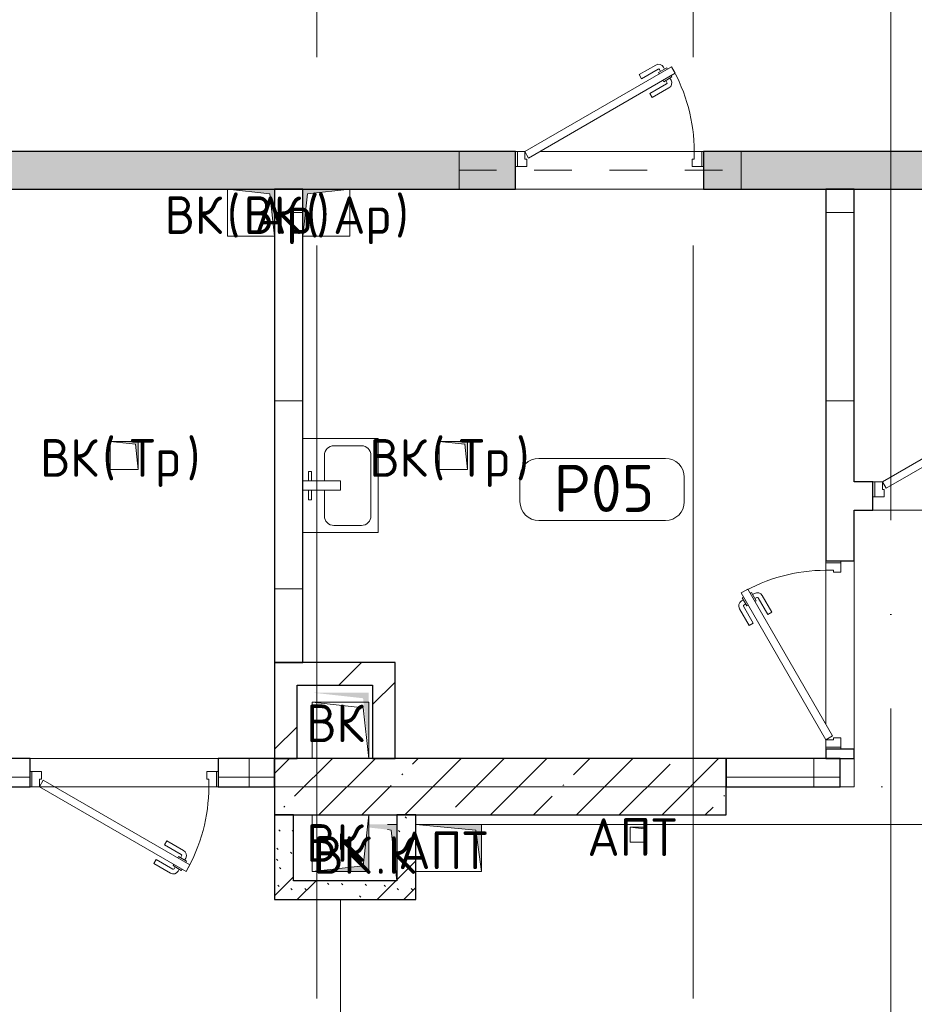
# Model space of a CAD drawing. Header units: millimetres. Extents: x -30540 to 175469, y -11730 to 122288.
# Tile 48 of 119: x 33780 to 38535, y 102794 to 108025. Entities that reach past the tile are written whole.
import ezdxf

# ---------------------------------------------------------------- set-up
doc = ezdxf.new("R2010")
doc.units = ezdxf.units.MM
doc.linetypes.add('3_ Штрих_ 1 х 1 мм', pattern=[400, 200, -200])
doc.linetypes.add('ADSK_Линия сетки', pattern=[5000, 4000, -500, 0, -500])
for name, color, linetype, lineweight in [('A-____-NOTE-TEXT', 7, 'Continuous', 18), ('A-AREA-____-IDEN', 7, 'Continuous', 9), ('A-DETL-____-THIN', 7, 'Continuous', 9), ('A-DOOR-____-MCUT', 7, 'Continuous', 9), ('A-DOOR-____-OTLN', 7, 'Continuous', 18), ('A-DOOR-FRAM-MCUT', 7, 'Continuous', 9), ('A-FLOR-____-OTLN', 7, 'Continuous', 18), ('A-GENM-____-OTLN', 7, 'Continuous', 18), ('A-WALL-____-MCUT', 7, 'Continuous', 40), ('A-WALL-____-PATT', 7, 'Continuous', 40), ('I-WALL-____-MCUT', 7, 'Continuous', 40), ('M-EQPM-____-OTLN', 7, 'Continuous', 18), ('P-SANR-FIXT-OTLN', 7, 'Continuous', 18), ('S-BEAM-____-OTLN', 7, 'Continuous', 18), ('S-COLS-____-MCUT', 7, 'Continuous', 40), ('S-COLS-____-OTLN', 7, 'Continuous', 18), ('S-GRID-____-OTLN', 7, 'Continuous', 9)]:
    doc.layers.add(name, color=color, linetype=linetype, lineweight=lineweight)
doc.styles.add('GOST Common', font='GOST_Common.ttf', dxfattribs={"height": 200})
doc.styles.add('GOST Common_3', font='GOST_Common.ttf', dxfattribs={"height": 250})
pattern_1 = [(135, (300.56, 377.28), (-565.6854, 6e-14), [10, -790]), (135, (349.8, 474.73), (-565.6854, 6e-14), [10, -790]), (135, (423.93, 473.06), (-565.6854, 6e-14), [10, -790]), (135, (229.92, 447.9), (-565.6854, 6e-14), [10, -790]), (135, (155.08, 447.9), (-565.6854, 6e-14), [10, -790]), (135, (114.9, 369.03), (-565.6854, 6e-14), [10, -790]), (135, (132.43, 285.8), (-565.6854, 6e-14), [10, -790]), (135, (214.66, 322), (-565.6854, 6e-14), [10, -790]), (135, (198.16, 261.88), (-565.6854, 6e-14), [10, -790]), (135, (45.2, 272.9), (-565.6854, 6e-14), [10, -790]), (135, (42.32, 336.16), (-565.6854, 6e-14), [10, -790]), (135, (92.26, 192.24), (-565.6854, 6e-14), [10, -790]), (135, (7.07, 149.2), (-565.6854, 6e-14), [10, -790]), (135, (80.6, 95.1), (-565.6854, 6e-14), [10, -790]), (135, (79.53, 36.94), (-565.6854, 6e-14), [10, -790]), (135, (153.87, 74.56), (-565.6854, 6e-14), [10, -790]), (135, (228.35, 124.8), (-565.6854, 6e-14), [10, -790]), (135, (279.75, 180.4), (-565.6854, 6e-14), [10, -790]), (135, (282.9, 31.63), (-565.6854, 6e-14), [10, -790]), (135, (377.38, 53.45), (-565.6854, 6e-14), [10, -790]), (135, (352.28, 102.7), (-565.6854, 6e-14), [10, -790]), (135, (354.05, 0), (-565.6854, 6e-14), [10, -790]), (135, (553.23, 16.45), (-565.6854, 6e-14), [10, -790]), (135, (542.38, 63.45), (-565.6854, 6e-14), [10, -790]), (135, (536.58, 239.3), (-565.6854, 6e-14), [10, -790]), (135, (475.85, 203.9), (-565.6854, 6e-14), [10, -790]), (135, (475.85, 316.54), (-565.6854, 6e-14), [10, -790]), (135, (520.8, 408.7), (-565.6854, 6e-14), [10, -790]), (135, (551.1, 470.8), (-565.6854, 6e-14), [10, -790]), (135, (235.25, 537.93), (-565.6854, 6e-14), [10, -790]), (135, (407.25, 547.65), (-565.6854, 6e-14), [10, -790]), (135, (94.5, 558.6), (-565.6854, 6e-14), [10, -790]), (135, (46.4, 532.3), (-565.6854, 6e-14), [10, -790]), (135, (85.56, 465.04), (-565.6854, 6e-14), [10, -790]), (135, (355.53, 181.14), (-565.6854, 6e-14), [10, -790]), (135, (362.23, 243.6), (-565.6854, 6e-14), [10, -790]), (135, (413.45, 344.1), (-565.6854, 6e-14), [10, -790]), (135, (286.3, 273.25), (-565.6854, 6e-14), [10, -790]), (135, (423.02, 263.72), (-565.6854, 6e-14), [10, -790]), (135, (162.94, 190.2), (-565.6854, 6e-14), [10, -790]), (135, (470.25, 120.93), (-565.6854, 6e-14), [10, -790]), (135, (484.48, 9.78), (-565.6854, 6e-14), [10, -790]), (45, (0, 212.13), (-565.6854, 0), []), (45, (212.13, 0), (-565.6854, 0), []), (45, (353.55, 0), (-565.6854, 0), []), (45, (0, 353.55), (-565.6854, 0), [])]
pattern_2 = [(0, (0, 0), (0, 1000), []), (90, (0, 0), (-1000, 6e-14), [])]
pattern_3 = [(45, (0, 0), (-424.264, 424.264), []), (45, (0, 282.8), (-424.264, 424.264), [])]

# ---------------------------------------------------------------- blocks, each defined once
blk = doc.blocks.new('АР_Дверь однопольная - 1000х2100h_900__Глухая_1 эт-4598732-01 ЭО')
at = {"layer": 'A-DOOR-____-MCUT', "color": 254, "lineweight": 15, "true_color": 0xcccccc}
for p, q in [((329.4, 550), (-450, 100)), ((349.4, 515.4), (329.4, 550)), ((-430, 65.4), (349.4, 515.4)), ((-450, 100), (-430, 65.4))]:
    blk.add_line(p, q, dxfattribs=at)
at = {"layer": 'A-DOOR-____-OTLN', "color": 254, "lineweight": 5, "true_color": 0xcccccc}
for p, q in [((157.2, 508.3), (246, 559.6)), ((169.7, 486.7), (258.5, 537.9)), ((303.8, 544.4), (260.5, 519.4)), ((271.3, 525.7), (265.3, 536.1)), ((292.9, 538.2), (286.9, 548.6)), ((307.8, 537.5), (303.8, 544.4)), ((169.7, 486.7), (157.2, 508.3)), ((260.5, 519.4), (264.5, 512.5)), ((288.5, 470.9), (284.5, 477.9)), ((331.8, 495.9), (288.5, 470.9)), ((299.3, 477.2), (305.3, 466.8)), ((320.9, 489.7), (327, 479.3)), ((327.8, 502.9), (331.8, 495.9)), ((214.7, 408.7), (303.5, 460)), ((227.2, 387.1), (316, 438.3)), ((214.7, 408.7), (227.2, 387.1))]:
    blk.add_line(p, q, dxfattribs=at)
for centre, radius, start, end in [((261, 533.6), 30, 30, 120), ((261, 533.6), 4.99, 30, 120), ((301, 464.3), 30, 300, 30), ((301, 464.3), 4.99, 300, 30)]:
    blk.add_arc(centre, radius, start, end, dxfattribs=at)
at = {"layer": 'A-DOOR-____-OTLN', "color": 254, "lineweight": 13, "true_color": 0xcccccc}
blk.add_arc((-450, 100), 900, 360, 30, dxfattribs=at)
at = {"layer": 'A-DOOR-FRAM-MCUT', "color": 254, "lineweight": 15, "true_color": 0xcccccc}
for p, q in [((-490, 100), (-500, 100)), ((-450, 100), (-490, 100)), ((-490, 100), (-490, 20)), ((-450, 60), (-450, 100)), ((-440, 60), (-450, 60)), ((-440, 20), (-440, 60)), ((450, 60), (440, 60)), ((440, 60), (440, 20)), ((490, 100), (450, 100)), ((450, 100), (450, 60)), ((490, 20), (490, 100)), ((490, 100), (500, 100)), ((-490, 20), (-500, 20)), ((-490, 20), (-440, 20)), ((440, 20), (490, 20)), ((490, 20), (500, 20))]:
    blk.add_line(p, q, dxfattribs=at)
blk = doc.blocks.new('АР_Дверь однопольная - 1000х2100h_900__Глухая_1 эт-V49-01 ЭО')
at = {"layer": 'A-DOOR-____-MCUT', "color": 254, "lineweight": 15, "true_color": 0xcccccc}
for p, q in [((329.4, 525), (-450, 75)), ((349.4, 490.4), (329.4, 525)), ((-430, 40.4), (349.4, 490.4)), ((-450, 75), (-430, 40.4))]:
    blk.add_line(p, q, dxfattribs=at)
at = {"layer": 'A-DOOR-____-OTLN', "color": 254, "lineweight": 5, "true_color": 0xcccccc}
for p, q in [((157.2, 483.3), (246, 534.6)), ((292.9, 513.2), (286.9, 523.6)), ((169.7, 461.7), (157.2, 483.3)), ((169.7, 461.7), (258.5, 512.9)), ((303.8, 519.4), (260.5, 494.4)), ((260.5, 494.4), (264.5, 487.5)), ((271.3, 500.7), (265.3, 511.1)), ((331.8, 470.9), (288.5, 445.9)), ((307.8, 512.5), (303.8, 519.4)), ((327.8, 477.9), (331.8, 470.9)), ((214.7, 383.7), (303.5, 435)), ((288.5, 445.9), (284.5, 452.9)), ((299.3, 452.2), (305.3, 441.8)), ((320.9, 464.7), (327, 454.3)), ((214.7, 383.7), (227.2, 362.1)), ((227.2, 362.1), (316, 413.3))]:
    blk.add_line(p, q, dxfattribs=at)
for centre, radius, start, end in [((261, 508.6), 30, 30, 120), ((261, 508.6), 4.99, 30, 120), ((301, 439.3), 4.99, 300, 30), ((301, 439.3), 30, 300, 30)]:
    blk.add_arc(centre, radius, start, end, dxfattribs=at)
at = {"layer": 'A-DOOR-____-OTLN', "color": 254, "lineweight": 13, "true_color": 0xcccccc}
blk.add_arc((-450, 75), 900, 360, 30, dxfattribs=at)
at = {"layer": 'A-DOOR-FRAM-MCUT', "color": 254, "lineweight": 15, "true_color": 0xcccccc}
for p, q in [((-490, 75), (-500, 75)), ((-450, 75), (-490, 75)), ((-490, 75), (-490, -5)), ((-450, 35), (-450, 75)), ((490, 75), (450, 75)), ((450, 75), (450, 35)), ((490, -5), (490, 75)), ((490, 75), (500, 75)), ((-440, 35), (-450, 35)), ((-440, -5), (-440, 35)), ((450, 35), (440, 35)), ((440, 35), (440, -5)), ((-490, -5), (-500, -5)), ((-490, -5), (-440, -5)), ((440, -5), (490, -5)), ((490, -5), (500, -5))]:
    blk.add_line(p, q, dxfattribs=at)
blk = doc.blocks.new('АР_Дверь однопольная - 1000х2100h_900__Глухая_1 эт-4300163-01 ЭО')
at = {"layer": 'A-DOOR-____-MCUT', "color": 254, "lineweight": 15, "true_color": 0xcccccc}
for p, q in [((-329.4, 525), (-349.4, 490.4)), ((450, 75), (-329.4, 525)), ((-349.4, 490.4), (430, 40.4)), ((430, 40.4), (450, 75))]:
    blk.add_line(p, q, dxfattribs=at)
at = {"layer": 'A-DOOR-____-OTLN', "color": 254, "lineweight": 5, "true_color": 0xcccccc}
for p, q in [((-292.9, 513.2), (-286.9, 523.6)), ((-157.2, 483.3), (-246, 534.6)), ((-327.8, 477.9), (-331.8, 470.9)), ((-331.8, 470.9), (-288.5, 445.9)), ((-307.8, 512.5), (-303.8, 519.4)), ((-303.8, 519.4), (-260.5, 494.4)), ((-271.3, 500.7), (-265.3, 511.1)), ((-260.5, 494.4), (-264.5, 487.5)), ((-169.7, 461.7), (-258.5, 512.9)), ((-169.7, 461.7), (-157.2, 483.3)), ((-320.9, 464.7), (-327, 454.3)), ((-299.3, 452.2), (-305.3, 441.8)), ((-214.7, 383.7), (-303.5, 435)), ((-288.5, 445.9), (-284.5, 452.9)), ((-227.2, 362.1), (-316, 413.3)), ((-214.7, 383.7), (-227.2, 362.1))]:
    blk.add_line(p, q, dxfattribs=at)
at = {"layer": 'A-DOOR-____-OTLN', "color": 254, "lineweight": 13, "true_color": 0xcccccc}
blk.add_arc((450, 75), 900, 150, 180, dxfattribs=at)
at = {"layer": 'A-DOOR-____-OTLN', "color": 254, "lineweight": 5, "true_color": 0xcccccc}
for centre, radius, start, end in [((-261, 508.6), 30, 60, 150), ((-261, 508.6), 4.99, 60, 150), ((-301, 439.3), 30, 150, 240), ((-301, 439.3), 4.99, 150, 240)]:
    blk.add_arc(centre, radius, start, end, dxfattribs=at)
at = {"layer": 'A-DOOR-FRAM-MCUT', "color": 254, "lineweight": 15, "true_color": 0xcccccc}
for p, q in [((-490, 75), (-500, 75)), ((-450, 75), (-490, 75)), ((-490, 75), (-490, -5)), ((-450, 35), (-450, 75)), ((490, 75), (450, 75)), ((450, 75), (450, 35)), ((490, -5), (490, 75)), ((490, 75), (500, 75)), ((-440, 35), (-450, 35)), ((-440, -5), (-440, 35)), ((450, 35), (440, 35)), ((440, 35), (440, -5)), ((-490, -5), (-500, -5)), ((-490, -5), (-440, -5)), ((440, -5), (490, -5)), ((490, -5), (500, -5))]:
    blk.add_line(p, q, dxfattribs=at)
blk = doc.blocks.new('АР_Дверь однопольная - 900х2100h_900__Глухая_1 эт_Су-4300233-01 ЭО')
at = {"layer": 'A-DOOR-____-MCUT', "color": 254, "lineweight": 15, "true_color": 0xcccccc}
for p, q in [((292.8, 475), (-400, 75)), ((312.8, 440.4), (292.8, 475)), ((-380, 40.4), (312.8, 440.4)), ((-400, 75), (-380, 40.4))]:
    blk.add_line(p, q, dxfattribs=at)
at = {"layer": 'A-DOOR-____-OTLN', "color": 254, "lineweight": 5, "true_color": 0xcccccc}
for p, q in [((120.6, 433.3), (209.4, 484.6)), ((256.3, 463.2), (250.3, 473.6)), ((133.1, 411.7), (120.6, 433.3)), ((133.1, 411.7), (221.9, 462.9)), ((267.2, 469.4), (223.9, 444.4)), ((223.9, 444.4), (227.9, 437.5)), ((234.7, 450.7), (228.7, 461.1)), ((295.2, 420.9), (251.9, 395.9)), ((271.2, 462.5), (267.2, 469.4)), ((291.2, 427.9), (295.2, 420.9)), ((178.1, 333.7), (266.9, 385)), ((251.9, 395.9), (247.9, 402.9)), ((262.7, 402.2), (268.7, 391.8)), ((284.3, 414.7), (290.3, 404.3)), ((178.1, 333.7), (190.6, 312.1)), ((190.6, 312.1), (279.4, 363.3))]:
    blk.add_line(p, q, dxfattribs=at)
for centre, radius, start, end in [((224.4, 458.6), 30, 30, 120), ((224.4, 458.6), 4.99, 30, 120), ((264.4, 389.3), 4.99, 300, 30), ((264.4, 389.3), 30, 300, 30)]:
    blk.add_arc(centre, radius, start, end, dxfattribs=at)
at = {"layer": 'A-DOOR-____-OTLN', "color": 254, "lineweight": 13, "true_color": 0xcccccc}
blk.add_arc((-400, 75), 800, 360, 30, dxfattribs=at)
at = {"layer": 'A-DOOR-FRAM-MCUT', "color": 254, "lineweight": 15, "true_color": 0xcccccc}
for p, q in [((-440, 75), (-450, 75)), ((-400, 75), (-440, 75)), ((-440, 75), (-440, -5)), ((-400, 35), (-400, 75)), ((440, 75), (400, 75)), ((400, 75), (400, 35)), ((440, -5), (440, 75)), ((440, 75), (450, 75)), ((-390, 35), (-400, 35)), ((-390, -5), (-390, 35)), ((400, 35), (390, 35)), ((390, 35), (390, -5)), ((-440, -5), (-450, -5)), ((-440, -5), (-390, -5)), ((390, -5), (440, -5)), ((440, -5), (450, -5))]:
    blk.add_line(p, q, dxfattribs=at)
blk = doc.blocks.new('АР_Перемычка - 200_Уx2_50x5__300-200-4826039-01 ЭО')
at = {"layer": 'S-BEAM-____-OTLN', "color": 254, "linetype": '3_ Штрих_ 1 х 1 мм', "lineweight": 15, "true_color": 0xdcdcdc}
for p, q in [((-800, 100), (-800, -100)), ((700, 100), (700, -100)), ((-800, 0), (700, 0))]:
    blk.add_line(p, q, dxfattribs=at)
blk = doc.blocks.new('АР_Канал вертикальный прямоугольный - ВК _Ар_-2707797-01 ЭО')
at = {"layer": 'M-EQPM-____-OTLN', "lineweight": 13, "true_color": 0xe2e2e2}
blk.add_hatch(color=254, dxfattribs=at).paths.add_polyline_path([(-125, -125), (-100, 100), (125, 125), (-125, 125)])
at = {"layer": 'M-EQPM-____-OTLN', "color": 253, "lineweight": 13, "true_color": 0xaaaaaa}
for p, q in [((125, 125), (-125, 125)), ((-125, 125), (-125, -125)), ((125, 125), (-125, 125)), ((-125, 125), (-125, -125)), ((-125, -125), (-125, 125)), ((-125, 125), (125, 125)), ((-100, 100), (125, 125)), ((-100, 100), (125, 125)), ((125, -125), (125, 125)), ((125, 125), (125, -125)), ((-125, -125), (-100, 100)), ((-125, -125), (-100, 100)), ((-125, -125), (125, -125)), ((125, -125), (-125, -125))]:
    blk.add_line(p, q, dxfattribs=at)
blk = doc.blocks.new('АР_Канал вертикальный прямоугольный - ВК _Ар_-2707838-01 ЭО')
at = {"layer": 'M-EQPM-____-OTLN', "lineweight": 13, "true_color": 0xe2e2e2}
blk.add_hatch(color=254, dxfattribs=at).paths.add_polyline_path([(-125, 125), (-125, -125), (125, -125), (-100, -100)])
at = {"layer": 'M-EQPM-____-OTLN', "color": 253, "lineweight": 13, "true_color": 0xaaaaaa}
for p, q in [((-125, 125), (-100, -100)), ((-125, 125), (-100, -100)), ((-125, -125), (-125, 125)), ((-125, 125), (125, 125)), ((-125, -125), (-125, 125)), ((125, 125), (-125, 125)), ((-125, 125), (-125, -125)), ((125, 125), (125, -125)), ((125, -125), (125, 125)), ((-100, -100), (125, -125)), ((-100, -100), (125, -125)), ((125, -125), (-125, -125)), ((125, -125), (-125, -125)), ((-125, -125), (125, -125))]:
    blk.add_line(p, q, dxfattribs=at)
blk = doc.blocks.new('АР_Канал вертикальный прямоугольный - ВК _Тр_-2286511-01 ЭО')
at = {"layer": 'M-EQPM-____-OTLN', "lineweight": 13, "true_color": 0xe2e2e2}
blk.add_hatch(color=254, dxfattribs=at).paths.add_polyline_path([(-75, 75), (-75, -75), (75, -75), (-60, -60)])
at = {"layer": 'M-EQPM-____-OTLN', "color": 253, "lineweight": 13, "true_color": 0xaaaaaa}
for p, q in [((-75, 75), (-60, -60)), ((-75, 75), (-60, -60)), ((-75, -75), (-75, 75)), ((-75, 75), (75, 75)), ((-75, -75), (-75, 75)), ((75, 75), (-75, 75)), ((-75, 75), (-75, -75)), ((75, 75), (75, -75)), ((75, -75), (75, 75)), ((75, -75), (-75, -75)), ((75, -75), (-75, -75)), ((-75, -75), (75, -75)), ((-60, -60), (75, -75)), ((-60, -60), (75, -75))]:
    blk.add_line(p, q, dxfattribs=at)
blk = doc.blocks.new('АР_Канал вертикальный прямоугольный - ВК-7280722-01 ЭО')
at = {"layer": 'M-EQPM-____-OTLN', "lineweight": 13, "true_color": 0xe2e2e2}
blk.add_hatch(color=254, dxfattribs=at).paths.add_polyline_path([(-150, 150), (-150, -150), (-120, 120), (150, 150)])
at = {"layer": 'M-EQPM-____-OTLN', "color": 253, "lineweight": 13, "true_color": 0xaaaaaa}
for p, q in [((150, 150), (-150, 150)), ((-150, 150), (-150, -150)), ((150, 150), (-150, 150)), ((-150, 150), (-150, -150)), ((-150, -150), (-150, 150)), ((-150, 150), (150, 150)), ((-150, -150), (-120, 120)), ((-150, -150), (-120, 120)), ((-120, 120), (150, 150)), ((-120, 120), (150, 150)), ((150, -150), (150, 150)), ((150, 150), (150, -150)), ((-150, -150), (150, -150)), ((150, -150), (-150, -150))]:
    blk.add_line(p, q, dxfattribs=at)
blk = doc.blocks.new('A-PLU-Sink-2D - 400 x 500mm-973094-01 ЭО')
at = {"layer": 'P-SANR-FIXT-OTLN', "color": 253, "lineweight": 13, "true_color": 0xaaaaaa}
for p, q in [((-234.3, 197.7), (265.7, 197.7)), ((-234.3, -202.3), (-234.3, 197.7)), ((265.7, 197.7), (-234.3, 197.7)), ((-234.3, 197.7), (-234.3, -202.3)), ((-145.4, 159.6), (176.8, 159.6)), ((265.7, 197.7), (265.7, -202.3)), ((265.7, -202.3), (265.7, 197.7)), ((-196.2, -37.2), (-196.2, 108.8)), ((227.6, 108.8), (227.6, -37.2)), ((-9.3, -2.3), (-9.3, -202.3)), ((40.7, -2.3), (-9.3, -2.3)), ((40.7, -202.3), (40.7, -2.3)), ((-9.3, -88), (-145.4, -88)), ((176.8, -88), (40.7, -88)), ((265.7, -202.3), (-234.3, -202.3)), ((-234.3, -202.3), (265.7, -202.3)), ((-59.3, -172.3), (-59.3, -157.3)), ((-59.3, -157.3), (-9.3, -157.3)), ((-9.3, -172.3), (-59.3, -172.3)), ((90.7, -157.3), (40.7, -157.3)), ((40.7, -172.3), (90.7, -172.3)), ((90.7, -172.3), (90.7, -157.3))]:
    blk.add_line(p, q, dxfattribs=at)
for centre, start, end in [((-145.4, 108.8), 90, 180), ((176.8, 108.8), 360, 90), ((-145.4, -37.2), 180, 270), ((176.8, -37.2), 270, 0)]:
    blk.add_arc(centre, 50.8, start, end, dxfattribs=at)
blk = doc.blocks.new('АР_Канал вертикальный прямоугольный - АПТ-2714191-01 ЭО')
at = {"layer": 'M-EQPM-____-OTLN', "lineweight": 13, "true_color": 0xe2e2e2}
blk.add_hatch(color=254, dxfattribs=at).paths.add_polyline_path([(-40, 40), (-40, -40), (40, -40), (-32, -32)])
at = {"layer": 'M-EQPM-____-OTLN', "color": 253, "lineweight": 13, "true_color": 0xaaaaaa}
for p, q in [((-40, 40), (-32, -32)), ((-40, 40), (-32, -32)), ((-40, -40), (-40, 40)), ((-40, 40), (40, 40)), ((-40, -40), (-40, 40)), ((40, 40), (-40, 40)), ((-40, 40), (-40, -40)), ((40, 40), (40, -40)), ((40, -40), (40, 40)), ((40, -40), (-40, -40)), ((40, -40), (-40, -40)), ((-40, -40), (40, -40)), ((-32, -32), (40, -40)), ((-32, -32), (40, -40))]:
    blk.add_line(p, q, dxfattribs=at)
blk = doc.blocks.new('АР_Канал вертикальный прямоугольный - АПТ-2715412-01 ЭО')
at = {"layer": 'M-EQPM-____-OTLN', "lineweight": 13, "true_color": 0xe2e2e2}
blk.add_hatch(color=254, dxfattribs=at).paths.add_polyline_path([(-175, 125), (-175, -125), (175, -125), (-145, -95)])
at = {"layer": 'M-EQPM-____-OTLN', "color": 253, "lineweight": 13, "true_color": 0xaaaaaa}
for p, q in [((-175, 125), (-145, -95)), ((-175, 125), (-145, -95)), ((-175, -125), (-175, 125)), ((-175, 125), (175, 125)), ((-175, -125), (-175, 125)), ((175, 125), (-175, 125)), ((-175, 125), (-175, -125)), ((175, 125), (175, -125)), ((175, -125), (175, 125)), ((-145, -95), (175, -125)), ((-145, -95), (175, -125)), ((175, -125), (-175, -125)), ((175, -125), (-175, -125)), ((-175, -125), (175, -125))]:
    blk.add_line(p, q, dxfattribs=at)
blk = doc.blocks.new('АР_Канал вертикальный прямоугольный - ВК_К-3386545-01 ЭО')
at = {"layer": 'M-EQPM-____-OTLN', "lineweight": 13, "true_color": 0xe2e2e2}
blk.add_hatch(color=254, dxfattribs=at).paths.add_polyline_path([(-150, 150), (-150, -150), (0, -150), (0, -133.3), (-120, -120)])
at = {"layer": 'A-DETL-____-THIN', "color": 253, "lineweight": 5, "true_color": 0xaaaaaa}
for p, q in [((150, -17.3), (150, -100)), ((150, -100), (150, -17.3)), ((150, -17.3), (150, -100)), ((150, -100), (150, -17.3))]:
    blk.add_line(p, q, dxfattribs=at)
at = {"layer": 'M-EQPM-____-OTLN', "color": 253, "lineweight": 13, "true_color": 0xaaaaaa}
for p, q in [((-150, 150), (-120, -120)), ((-150, 150), (-120, -120)), ((-150, -150), (-150, 150)), ((-150, 150), (-84.5, 150)), ((-150, -150), (-150, 150)), ((-84.5, 150), (-150, 150)), ((-150, 150), (-150, -150)), ((-100, -150), (-150, -150)), ((-100, -150), (-150, -150)), ((-150, -150), (-100, -150)), ((-120, -120), (-100, -122.2)), ((-120, -120), (-100, -122.2))]:
    blk.add_line(p, q, dxfattribs=at)
blk = doc.blocks.new('АР_Канал вертикальный прямоугольный - ВК-3385978-01 ЭО')
at = {"layer": 'A-GENM-____-OTLN', "color": 253, "lineweight": 13, "true_color": 0xaaaaaa}
for p, q in [((-150, 150), (-150, -150)), ((-150, -150), (150, -150))]:
    blk.add_line(p, q, dxfattribs=at)
at = {"layer": 'M-EQPM-____-OTLN', "color": 253, "lineweight": 13, "true_color": 0xaaaaaa}
for p, q in [((-150, 150), (-120, -120)), ((150, 150), (-150, 150)), ((-150, 150), (-150, -150)), ((150, -150), (150, 150)), ((-150, -150), (150, -150)), ((-120, -120), (150, -150))]:
    blk.add_line(p, q, dxfattribs=at)
blk = doc.blocks.new('АР_Канал вертикальный прямоугольный - ВК-3388591-01 ЭО')
at = {"layer": 'M-EQPM-____-OTLN', "lineweight": 13, "true_color": 0xe2e2e2}
blk.add_hatch(color=254, dxfattribs=at).paths.add_polyline_path([(-150, 150), (-150, -150), (150, -150), (-120, -120)])
blk = doc.blocks.new('Наметкина 10_РД_АР_К2_отсоединено_rvt-1-01 ЭО')
at = {"layer": 'A-WALL-____-PATT', "lineweight": 5, "true_color": 0xcccccc}
h = blk.add_hatch(dxfattribs=at)
h.set_pattern_fill('FP_51', color=254, style=0, pattern_type=2)
h.set_pattern_definition(pattern_1)
h.paths.add_polyline_path([(43335.3, 107125), (43335.3, 107325), (37415.3, 107325), (37415.3, 107125), (40912.9, 107125)])
h.paths.add_polyline_path([(36415.3, 107125), (36415.3, 107325), (24935.3, 107325), (24935.3, 107125), (35535.3, 107125)])
h = blk.add_hatch(dxfattribs=at)
h.set_pattern_fill('FP_50', color=254, style=0, pattern_type=2)
h.set_pattern_definition(pattern_2)
h.paths.add_polyline_path([(35285.3, 104610), (35285.3, 107125), (35135.3, 107125), (35135.3, 104610)])
h = blk.add_hatch(dxfattribs=at)
h.set_pattern_fill('FP_50', color=254, style=0, pattern_type=2)
h.set_pattern_definition(pattern_2)
h.paths.add_polyline_path([(38215.3, 104100), (38215.3, 104150), (38065.3, 104150), (38065.3, 104100)])
h.paths.add_polyline_path([(38065.3, 105150), (38215.3, 105150), (38215.3, 107125), (38065.3, 107125), (38065.3, 105414.3)])
h = blk.add_hatch(dxfattribs=at)
h.set_pattern_fill('FP_50', color=254, style=0, pattern_type=2)
h.set_pattern_definition(pattern_2)
h.paths.add_polyline_path([(40380.3, 105420), (40380.3, 105570), (39215.3, 105570), (39215.3, 105420)])
h.paths.add_polyline_path([(38315.3, 105420), (38315.3, 105570), (38215.3, 105570), (38215.3, 105420)])
h = blk.add_hatch(dxfattribs=at)
h.set_pattern_fill('FP_52', color=254, style=0, pattern_type=2)
h.set_pattern_definition(pattern_3)
h.paths.add_polyline_path([(35655.3, 104490), (35655.3, 104610), (35135.3, 104610), (35135.3, 104490), (35255.3, 104490)])
h = blk.add_hatch(dxfattribs=at)
h.set_pattern_fill('FP_52', color=254, style=0, pattern_type=2)
h.set_pattern_definition(pattern_3)
h.paths.add_polyline_path([(35775.3, 104100), (35775.3, 104610), (35655.3, 104610), (35655.3, 104100)])
h = blk.add_hatch(dxfattribs=at)
h.set_pattern_fill('FP_52', color=254, style=0, pattern_type=2)
h.set_pattern_definition(pattern_3)
h.paths.add_polyline_path([(35255.3, 104100), (35255.3, 104490), (35135.3, 104490), (35135.3, 104100)])
h = blk.add_hatch(dxfattribs=at)
h.set_pattern_fill('FP_50', color=254, style=0, pattern_type=2)
h.set_pattern_definition(pattern_2)
h.paths.add_polyline_path([(33535.3, 103950), (33835.3, 103950), (33835.3, 104100), (33535.3, 104100), (33535.3, 103968.7)])
h.paths.add_polyline_path([(35135.3, 103950), (35135.3, 104100), (34835.3, 104100), (34835.3, 103950)])
h = blk.add_hatch(dxfattribs=at)
h.set_pattern_fill('FP_50', color=254, style=0, pattern_type=2)
h.set_pattern_definition(pattern_2)
h.paths.add_polyline_path([(38140.3, 103950), (38140.3, 104100), (37535.3, 104100), (37535.3, 103950)])
h = blk.add_hatch(dxfattribs=at)
h.set_pattern_fill('FP_51', color=254, style=0, pattern_type=2)
h.set_pattern_definition(pattern_1)
h.paths.add_polyline_path([(35235.3, 103350), (35235.3, 103800), (35135.3, 103800), (35135.3, 103350)])
h = blk.add_hatch(dxfattribs=at)
h.set_pattern_fill('FP_51', color=254, style=0, pattern_type=2)
h.set_pattern_definition(pattern_1)
h.paths.add_polyline_path([(35885.3, 103350), (35885.3, 103800), (35785.3, 103800), (35785.3, 103350), (35796.4, 103350)])
h = blk.add_hatch(dxfattribs=at)
h.set_pattern_fill('FP_51', color=254, style=0, pattern_type=2)
h.set_pattern_definition(pattern_1)
h.paths.add_polyline_path([(35755.3, 103350), (35785.3, 103350), (35785.3, 103450), (35235.3, 103450), (35235.3, 103350)])
at = {"layer": 'S-COLS-____-OTLN', "lineweight": 5, "true_color": 0xcccccc}
h = blk.add_hatch(dxfattribs=at)
h.set_pattern_fill('FP_27', color=254, style=0, pattern_type=2)
h.set_pattern_definition([(45, (0, 0), (-228.0985, 228.0985), []), (45, (228.1, 0), (-228.0985, 228.0985), [403.225, -80.645, 6.706, -73.939])])
h.paths.add_polyline_path([(36833.5, 103800), (37535.3, 103800), (37535.3, 104100), (35135.3, 104100), (35135.3, 103800), (35635.3, 103800)])
at = {"layer": 'A-FLOR-____-OTLN', "color": 254, "lineweight": 13, "true_color": 0xcccccc}
for p, q in [((36415.3, 107325), (36425.3, 107325)), ((36545.3, 107325), (37365.3, 107325)), ((37405.3, 107325), (37415.3, 107325)), ((37415.3, 107125), (36415.3, 107125)), ((39215.3, 105420), (38315.3, 105420)), ((38065.3, 105140), (38065.3, 105150)), ((38065.3, 104280), (38065.3, 105100)), ((38215.3, 105150), (38215.3, 104150)), ((38065.3, 104150), (38065.3, 104160)), ((33835.3, 104100), (34835.3, 104100)), ((38215.3, 104100), (38215.3, 103950)), ((33845.3, 103950), (33835.3, 103950)), ((34785.3, 103950), (33965.3, 103950)), ((34835.3, 103950), (34825.3, 103950)), ((38215.3, 103950), (38140.3, 103950)), ((41135.3, 103750), (35885.3, 103750)), ((35885.3, 103750), (41135.3, 103750)), ((35485.3, 103350), (35485.3, 102150)), ((35485.3, 102150), (35485.3, 103350))]:
    blk.add_line(p, q, dxfattribs=at)
at = {"layer": 'A-WALL-____-MCUT', "color": 254, "lineweight": 30, "true_color": 0xcccccc}
for p, q in [((35285.3, 107125), (35135.3, 107125)), ((35135.3, 107125), (35135.3, 104610)), ((35285.3, 104610), (35285.3, 107125)), ((38065.3, 107125), (38065.3, 105150)), ((38215.3, 107125), (38065.3, 107125)), ((38215.3, 105570), (38215.3, 107125)), ((38315.3, 105570), (38215.3, 105570)), ((38315.3, 105420), (38315.3, 105570)), ((38215.3, 105150), (38215.3, 105420)), ((38215.3, 105420), (38315.3, 105420)), ((38065.3, 105150), (38215.3, 105150)), ((35135.3, 104610), (35285.3, 104610)), ((38065.3, 104150), (38065.3, 104100)), ((38215.3, 104150), (38065.3, 104150)), ((38215.3, 104100), (38215.3, 104150)), ((33835.3, 104100), (33535.3, 104100)), ((33835.3, 103950), (33835.3, 104100)), ((35135.3, 104100), (34835.3, 104100)), ((34835.3, 104100), (34835.3, 103950)), ((35135.3, 103950), (35135.3, 104100)), ((38140.3, 104100), (37535.3, 104100)), ((37535.3, 104100), (37535.3, 103950)), ((38065.3, 104100), (38215.3, 104100)), ((38140.3, 103950), (38140.3, 104100)), ((33535.3, 103950), (33835.3, 103950)), ((34835.3, 103950), (35135.3, 103950)), ((37535.3, 103950), (38140.3, 103950))]:
    blk.add_line(p, q, dxfattribs=at)
at = {"layer": 'I-WALL-____-MCUT', "color": 254, "lineweight": 30, "true_color": 0xcccccc}
for p, q in [((36415.3, 107325), (33085.3, 107325)), ((36415.3, 107125), (36415.3, 107325)), ((43335.3, 107325), (37415.3, 107325)), ((37415.3, 107325), (37415.3, 107125)), ((33085.3, 107125), (36415.3, 107125)), ((37415.3, 107125), (43335.3, 107125)), ((35655.3, 104610), (35135.3, 104610)), ((35135.3, 104610), (35135.3, 104490)), ((35775.3, 104610), (35655.3, 104610)), ((35775.3, 104100), (35775.3, 104610)), ((35135.3, 104490), (35135.3, 104100)), ((35255.3, 104490), (35655.3, 104490)), ((35255.3, 104100), (35255.3, 104490)), ((35655.3, 104490), (35655.3, 104100)), ((35135.3, 104100), (35255.3, 104100)), ((35655.3, 104100), (35775.3, 104100)), ((35135.3, 103800), (35135.3, 103350)), ((35235.3, 103800), (35135.3, 103800)), ((35235.3, 103450), (35235.3, 103800)), ((35785.3, 103800), (35785.3, 103450)), ((35885.3, 103800), (35785.3, 103800)), ((35885.3, 103350), (35885.3, 103800)), ((35785.3, 103450), (35235.3, 103450)), ((35135.3, 103350), (35235.3, 103350)), ((35235.3, 103350), (35785.3, 103350)), ((35785.3, 103350), (35885.3, 103350))]:
    blk.add_line(p, q, dxfattribs=at)
at = {"layer": 'S-COLS-____-MCUT', "color": 254, "lineweight": 30, "true_color": 0xcccccc}
for p, q in [((37535.3, 104100), (35135.3, 104100)), ((35135.3, 104100), (35135.3, 103800)), ((37535.3, 103800), (37535.3, 104100)), ((35135.3, 103800), (37535.3, 103800))]:
    blk.add_line(p, q, dxfattribs=at)
at = {"layer": 'A-DOOR-____-OTLN', "color": 254, "lineweight": 13, "true_color": 0xcccccc}
for name, p in [('АР_Дверь однопольная - 1000х2100h_900__Глухая_1 эт-4598732-01 ЭО', (36915.3, 107225)), ('АР_Дверь однопольная - 900х2100h_900__Глухая_1 эт_Су-4300233-01 ЭО', (38765.3, 105495))]:
    blk.add_blockref(name, p, dxfattribs=at)
for name, p, rotation in [('АР_Дверь однопольная - 1000х2100h_900__Глухая_1 эт-V49-01 ЭО', (38140.3, 104650), 89.99999999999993), ('АР_Дверь однопольная - 1000х2100h_900__Глухая_1 эт-4300163-01 ЭО', (34335.3, 104025), 180)]:
    blk.add_blockref(name, p, dxfattribs=dict(at, rotation=rotation))
at = {"layer": 'M-EQPM-____-OTLN', "color": 253, "lineweight": 5, "true_color": 0xaaaaaa, "rotation": 180}
for name, p in [('АР_Канал вертикальный прямоугольный - ВК _Ар_-2707838-01 ЭО', (35010.3, 107000)), ('АР_Канал вертикальный прямоугольный - ВК _Тр_-2286511-01 ЭО', (34335.3, 105710)), ('АР_Канал вертикальный прямоугольный - ВК _Тр_-2286511-01 ЭО', (36085.3, 105710)), ('АР_Канал вертикальный прямоугольный - ВК-3388591-01 ЭО', (35485.3, 104300)), ('АР_Канал вертикальный прямоугольный - ВК-3385978-01 ЭО', (35485.3, 104250)), ('АР_Канал вертикальный прямоугольный - ВК-7280722-01 ЭО', (35485.3, 103650)), ('АР_Канал вертикальный прямоугольный - ВК_К-3386545-01 ЭО', (35635.3, 103600)), ('АР_Канал вертикальный прямоугольный - ВК_К-3386545-01 ЭО', (35635.3, 103600)), ('АР_Канал вертикальный прямоугольный - АПТ-2715412-01 ЭО', (36060.3, 103625)), ('АР_Канал вертикальный прямоугольный - АПТ-2714191-01 ЭО', (37065.3, 103695))]:
    blk.add_blockref(name, p, dxfattribs=at)
at = {"layer": 'M-EQPM-____-OTLN', "color": 253, "lineweight": 5, "true_color": 0xaaaaaa}
blk.add_blockref('АР_Канал вертикальный прямоугольный - ВК _Ар_-2707797-01 ЭО', (35410.3, 107000), dxfattribs=at)
at = {"layer": 'P-SANR-FIXT-OTLN', "color": 253, "lineweight": 5, "true_color": 0xaaaaaa, "rotation": 270.0000000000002}
blk.add_blockref('A-PLU-Sink-2D - 400 x 500mm-973094-01 ЭО', (35487.6, 105565.7), dxfattribs=at)
at = {"layer": 'S-BEAM-____-OTLN', "color": 254, "lineweight": 13, "true_color": 0xcccccc}
blk.add_blockref('АР_Перемычка - 200_Уx2_50x5__300-200-4826039-01 ЭО', (36915.3, 107225), dxfattribs=at)
at = {"layer": 'A-____-NOTE-TEXT', "color": 253, "lineweight": 5, "true_color": 0xaaaaaa, "char_height": 200, "attachment_point": 1, "style": 'GOST Common'}
for s, insert, width in [('ВК', (34550.5, 107087.2), 400.844), (' (', (34881.2, 107087.2), 176.371), ('ВК', (34970.1, 107087.2), 400.844), ('Ар', (35026.7, 107087.2), 400.844), ('\\fGOST Common|b0|i0|c204|p34|;)', (35357.5, 107087.2), 96.203), (' (', (35300.8, 107087.2), 176.371), ('Ар', (35446.4, 107087.2), 400.844), ('\\fGOST Common|b0|i0|c204|p34|;)', (35777.1, 107087.2), 96.203), ('ВК', (33888.5, 105797.2), 400.844), (' (', (34219.2, 105797.2), 176.371), ('Тр', (34364.7, 105797.2), 368.776), ('\\fGOST Common|b0|i0|c204|p34|;)', (34669, 105797.2), 96.203), ('ВК', (35638.5, 105797.2), 400.844), (' (', (35969.2, 105797.2), 176.371), ('Тр', (36114.7, 105797.2), 368.776), ('\\fGOST Common|b0|i0|c204|p34|;)', (36419, 105797.2), 96.203), ('ВК', (35303.5, 104387.2), 400.844), ('ВК', (35303.5, 103751.2), 400.844), ('АПТ', (36797.5, 103782.2), 609.282), ('ВК', (35340.5, 103687.2), 400.844), ('\\fGOST Common|b0|i0|c204|p34|;К', (35737.4, 103687.2), 192.405), ('АПТ', (35792.5, 103712.2), 609.282), ('\\fGOST Common|b0|i0|c204|p34|;.', (35671.2, 103687.2), 80.169)]:
    blk.add_mtext(s, dxfattribs=dict(at, insert=insert, width=width))
blk = doc.blocks.new('Марка помещения 2 - Марка помещения 2-1605974-01 ЭО')
at = {"layer": 'A-AREA-____-IDEN', "color": 253, "true_color": 0xaaaaaa}
for p, q in [((-1.797, 0.841), (1.569, 0.841)), ((-2.297, -0.309), (-2.297, 0.341)), ((2.069, 0.341), (2.069, -0.309)), ((1.569, -0.809), (-1.797, -0.809))]:
    blk.add_line(p, q, dxfattribs=at)
for centre, start, end in [((-1.797, 0.341), 90, 180), ((1.569, 0.341), 0, 90), ((-1.797, -0.309), 180, 270), ((1.569, -0.309), 270, 360)]:
    blk.add_arc(centre, 0.5, start, end, dxfattribs=at)

msp = doc.modelspace()

# ---------------------------------------------------------------- linework, layer by layer
at = {"layer": 'S-GRID-____-OTLN', "color": 253, "linetype": 'ADSK_Линия сетки', "true_color": 0xaaaaaa}
for p, q in [((35360.3, 67824.7), (35360.3, 122287.9)), ((37360.3, 67824.7), (37360.3, 122287.9)), ((38410.3, 70364.7), (38410.3, 122287.9)), ((67863.4, 103950), (9800.2, 103950))]:
    msp.add_line(p, q, dxfattribs=at)

# ---------------------------------------------------------------- block references
at = {"lineweight": 5}
msp.add_blockref('Наметкина 10_РД_АР_К2_отсоединено_rvt-1-01 ЭО', (0, 0), dxfattribs=at)
at = {"layer": 'A-AREA-____-IDEN', "color": 253, "true_color": 0xaaaaaa, "xscale": 199.9999999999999, "yscale": 199.9999999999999, "zscale": 199.9999999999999}
msp.add_blockref('Марка помещения 2 - Марка помещения 2-1605974-01 ЭО', (36898.7, 105526.1), dxfattribs=at)

# ---------------------------------------------------------------- texts
at = {"layer": 'A-AREA-____-IDEN', "color": 253, "true_color": 0xaaaaaa, "char_height": 250, "attachment_point": 1, "style": 'GOST Common_3'}
for s, insert, width in [('\\fGOST Common|b0|i0|c204|p34|;Р', (36618.2, 105659.9), 240.506), ('05', (36816.6, 105659.9), 448.945)]:
    msp.add_mtext(s, dxfattribs=dict(at, insert=insert, width=width))

doc.saveas('drawing.dxf')
